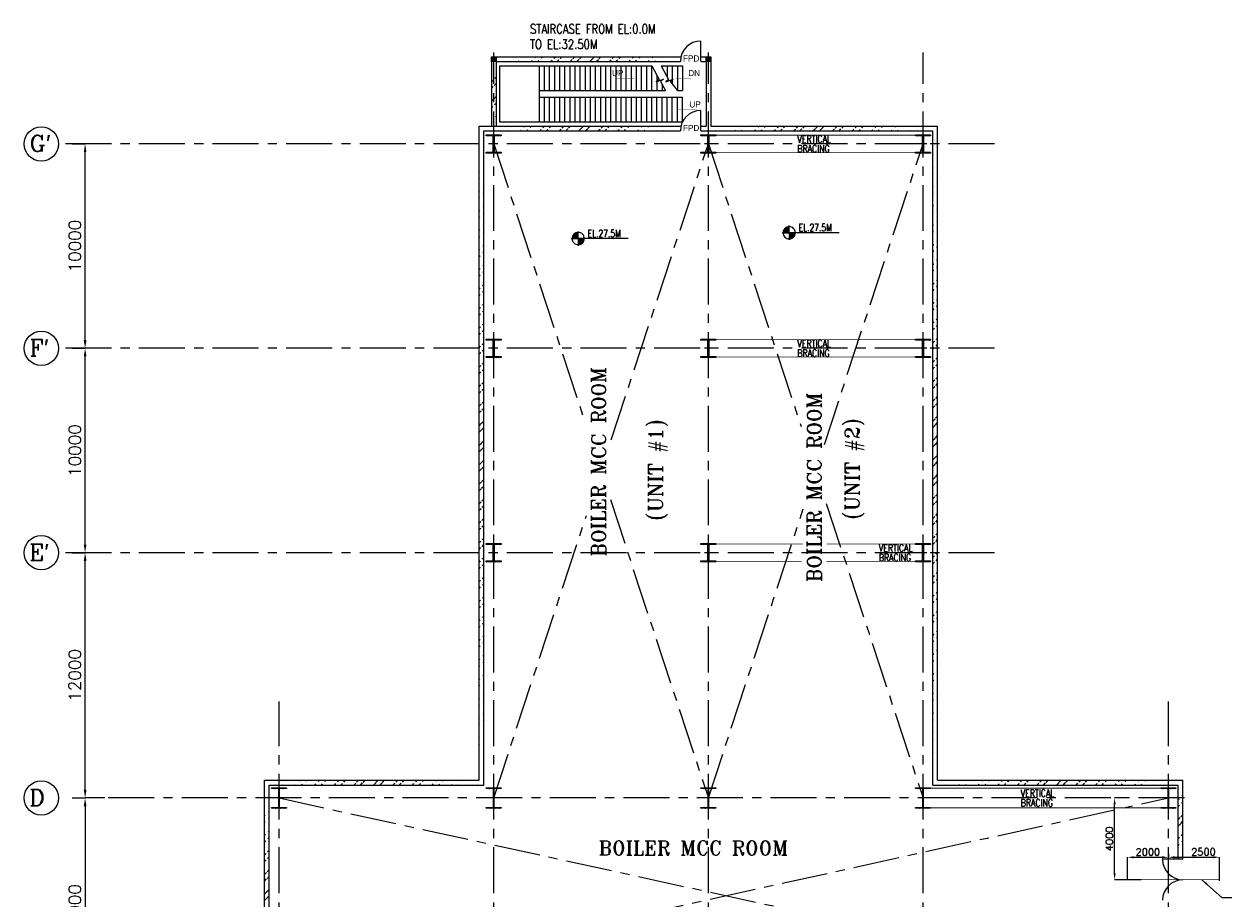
# Model space of a CAD drawing. Header units: inches. Extents: x 0 to 1544102, y -287698 to 23144100.
# Tile 3 of 256: x 54885 to 113958, y -257035 to -214241. Entities that reach past the tile are written whole.
import ezdxf

# ---------------------------------------------------------------- set-up
doc = ezdxf.new("R2010")
doc.units = ezdxf.units.IN
doc.header["$LTSCALE"] = 1800
doc.header["$MEASUREMENT"] = 0
doc.linetypes.add('CENTER', pattern=[2, 1.25, -0.25, 0.25, -0.25])
doc.linetypes.add('HIDDEN', pattern=[0.375, 0.25, -0.125])
doc.layers.get('0').update_dxf_attribs({"color": 253, "lineweight": 9})
for name, color, linetype in [('BRACING', 1, 'HIDDEN'), ('COL', 1, 'Continuous'), ('DIM', 4, 'Continuous'), ('GRID', 251, 'CENTER'), ('STAIR', 2, 'Continuous'), ('STEEL', 231, 'Continuous'), ('TEXT', 3, 'Continuous'), ('WALL', 6, 'Continuous')]:
    doc.layers.add(name, color=color, linetype=linetype)
doc.layers.add('CEN', color=2, linetype='CENTER', lineweight=15)
doc.styles.add('HTX11', font='O8111901')
doc.styles.add('ROMANC', font='ROMANC.SHX')
doc.styles.add('ROMANS', font='romans.shx')
doc.styles.add('ROMANT', font='romant')
doc.dimstyles.new('K2', dxfattribs={"dimtxt": 600, "dimasz": 400, "dimexe": 200, "dimexo": 200, "dimgap": 200, "dimtad": 1, "dimdec": 0, "dimzin": 0, "dimdsep": 46, "dimtxsty": 'ROMANC', "dimcen": 0.09, "dimclrd": 256, "dimclrt": 4, "dimadec": 0, "dimazin": 0, "dimtfac": 1, "dimtdec": 0, "dimtofl": 0, "dimtmove": 1, "dimatfit": 3, "dimfxl": 0.18, "dimtolj": 1, "dimtzin": 0, "dimarcsym": 0})
doc.dimstyles.new('USER175', dxfattribs={"dimscale": 175, "dimtxt": 2, "dimasz": 1.75, "dimexe": 0, "dimexo": 0, "dimgap": 0.5, "dimtad": 1, "dimdec": 0, "dimzin": 0, "dimdsep": 46, "dimtxsty": 'ROMANS', "dimcen": 0, "dimclrd": 4, "dimclre": 4, "dimclrt": 4, "dimadec": 0, "dimazin": 0, "dimtfac": 0.09, "dimtdec": 0, "dimtix": 1, "dimtofl": 0, "dimtmove": 0, "dimatfit": 3, "dimfxl": 1, "dimtolj": 1, "dimtzin": 0, "dimarcsym": 0})
pattern_1 = [(45, (-320647.8, -240291.9), (-477.2971, 477.2971), []), (45, (-320329.6, -240291.9), (-477.2971, 477.2971), [])]

# ---------------------------------------------------------------- blocks, each defined once
blk = doc.blocks.new('*D450')
at = {"layer": 'DIM', "color": 0, "lineweight": -2, "transparency": 16777216}
for p, q in [((57237, -240101), (57866, -240101)), ((58825, -252101), (57866, -252101))]:
    blk.add_line(p, q, dxfattribs=at)
at = {"layer": 'DIM', "lineweight": -2, "transparency": 16777216}
blk.add_line((57866, -251701), (57866, -240501), dxfattribs=at)
at = {"layer": 'DIM', "transparency": 16777216}
for points in [[(57800, -240501), (57933, -240501), (57866, -240101)], [(57800, -251701), (57933, -251701), (57866, -252101)]]:
    blk.add_solid(points, dxfattribs=at)
at = {"layer": 'DIM', "color": 4, "transparency": 16777216, "insert": (57366, -246101), "char_height": 600, "attachment_point": 5, "rotation": 90, "style": 'ROMANC'}
blk.add_mtext('\\A1;12000', dxfattribs=at)
blk = doc.blocks.new('*D451')
at = {"layer": 'DIM', "color": 0, "lineweight": -2, "transparency": 16777216}
for p, q in [((57237, -230101), (57866, -230101)), ((57237, -240101), (57866, -240101))]:
    blk.add_line(p, q, dxfattribs=at)
at = {"layer": 'DIM', "lineweight": -2, "transparency": 16777216}
blk.add_line((57866, -239701), (57866, -230501), dxfattribs=at)
at = {"layer": 'DIM', "transparency": 16777216}
for points in [[(57800, -230501), (57933, -230501), (57866, -230101)], [(57800, -239701), (57933, -239701), (57866, -240101)]]:
    blk.add_solid(points, dxfattribs=at)
at = {"layer": 'DIM', "color": 4, "transparency": 16777216, "insert": (57366, -235101), "char_height": 600, "attachment_point": 5, "rotation": 90, "style": 'ROMANC'}
blk.add_mtext('\\A1;10000', dxfattribs=at)
blk = doc.blocks.new('D-ROW COLUMN')
at = {"layer": 'COL'}
h = blk.add_hatch(dxfattribs=at)
h.set_pattern_fill('ANSI31', color=256, scale=200, angle=180, style=0)
h.set_pattern_definition([(225, (-560004.63, -115195.517), (17.6776695, -17.6776695), [])])
h.paths.add_polyline_path([(370, 500), (0, 500), (0, 460), (14, 460), (370, 460)])
h.paths.add_polyline_path([(0, 500), (-370, 500), (-370, 460), (0, 460)])
h.paths.add_polyline_path([(14, 460), (0, 460), (0, 0), (14, 0)])
h.paths.add_polyline_path([(0, 460), (-14, 460), (-14, 0), (0, 0)])
h.paths.add_polyline_path([(14, 0), (0, 0), (0, -460), (14, -460)])
h.paths.add_polyline_path([(0, 0), (-14, 0), (-14, -460), (0, -460)])
h.paths.add_polyline_path([(370, -460), (0, -460), (0, -500), (370, -500)])
h.paths.add_polyline_path([(0, -460), (-14, -460), (-370, -460), (-370, -500), (0, -500)])
at = {"layer": 'CEN'}
for p, q in [((192, 0), (-192, 0)), ((0, 500), (0, -500))]:
    blk.add_line(p, q, dxfattribs=at)
at = {"layer": 'COL'}
for points in [[(-370, 500), (370, 500), (370, 460), (-370, 460)], [(-14, 460), (14, 460), (14, -460), (-14, -460)], [(-370, -460), (370, -460), (370, -500), (-370, -500)]]:
    blk.add_lwpolyline(points, close=True, dxfattribs=at)
blk = doc.blocks.new('*D452')
at = {"layer": 'DIM', "color": 0, "lineweight": -2, "transparency": 16777216}
for p, q in [((57237, -220101), (57866, -220101)), ((57237, -230101), (57866, -230101))]:
    blk.add_line(p, q, dxfattribs=at)
at = {"layer": 'DIM', "lineweight": -2, "transparency": 16777216}
blk.add_line((57866, -229701), (57866, -220501), dxfattribs=at)
at = {"layer": 'DIM', "transparency": 16777216}
for points in [[(57800, -220501), (57933, -220501), (57866, -220101)], [(57800, -229701), (57933, -229701), (57866, -230101)]]:
    blk.add_solid(points, dxfattribs=at)
at = {"layer": 'DIM', "color": 4, "transparency": 16777216, "insert": (57366, -225101), "char_height": 600, "attachment_point": 5, "rotation": 90, "style": 'ROMANC'}
blk.add_mtext('\\A1;10000', dxfattribs=at)
blk = doc.blocks.new('F-ROW COLUMN')
at = {"layer": 'COL'}
h = blk.add_hatch(dxfattribs=at)
h.set_pattern_fill('ANSI31', color=256, scale=200, angle=180, style=0)
h.set_pattern_definition([(225, (-557328.912, -127499.994), (17.6776695, -17.6776695), [])])
h.paths.add_polyline_path([(370, 450), (0, 450), (0, 400), (22.5, 400), (370, 400)])
h.paths.add_polyline_path([(0, 450), (-370, 450), (-370, 400), (0, 400)])
h.paths.add_polyline_path([(0, 400), (-22.5, 400), (-22.5, 0), (0, 0)])
h.paths.add_polyline_path([(22.5, 400), (0, 400), (0, 0), (22.5, 0)])
h.paths.add_polyline_path([(0, 0), (-22.5, 0), (-22.5, -400), (0, -400)])
h.paths.add_polyline_path([(22.5, 0), (0, 0), (0, -400), (22.5, -400)])
h.paths.add_polyline_path([(0, -400), (-22.5, -400), (-370, -400), (-370, -450), (0, -450)])
h.paths.add_polyline_path([(370, -400), (0, -400), (0, -450), (370, -450)])
at = {"layer": 'CEN'}
for p, q in [((191.6, 0), (-191.6, 0)), ((0, -450), (0, 450))]:
    blk.add_line(p, q, dxfattribs=at)
at = {"layer": 'COL'}
for points in [[(-370, 450), (370, 450), (370, 400), (-370, 400)], [(-22.5, 400), (22.5, 400), (22.5, -400), (-22.5, -400)], [(-370, -400), (370, -400), (370, -450), (-370, -450)]]:
    blk.add_lwpolyline(points, close=True, dxfattribs=at)
blk = doc.blocks.new('*D453')
at = {"layer": 'DIM', "color": 0, "lineweight": -2, "transparency": 16777216}
for p, q in [((57237, -252101), (57866, -252101)), ((57237, -263101), (57866, -263101))]:
    blk.add_line(p, q, dxfattribs=at)
at = {"layer": 'DIM', "lineweight": -2, "transparency": 16777216}
blk.add_line((57866, -252501), (57866, -262701), dxfattribs=at)
at = {"layer": 'DIM', "transparency": 16777216}
for points in [[(57800, -252501), (57933, -252501), (57866, -252101)], [(57800, -262701), (57933, -262701), (57866, -263101)]]:
    blk.add_solid(points, dxfattribs=at)
at = {"layer": 'DIM', "color": 4, "transparency": 16777216, "insert": (57366, -257601), "char_height": 600, "attachment_point": 5, "rotation": 90, "style": 'ROMANC'}
blk.add_mtext('\\A1;11000', dxfattribs=at)
blk = doc.blocks.new('*D598')
at = {"color": 4, "lineweight": -2, "transparency": 16777216}
for p, q in [((108591, -252101), (108224, -252101)), ((108224, -255795), (108224, -252407)), ((109527, -256101), (108224, -256101))]:
    blk.add_line(p, q, dxfattribs=at)
at = {"color": 4, "transparency": 16777216}
for points in [[(108173, -252407), (108275, -252407), (108224, -252101)], [(108173, -255795), (108275, -255795), (108224, -256101)]]:
    blk.add_solid(points, dxfattribs=at)
at = {"color": 4, "transparency": 16777216, "insert": (107962, -254101), "char_height": 350, "attachment_point": 5, "rotation": 90, "style": 'ROMANS'}
blk.add_mtext('\\A1;4000', dxfattribs=at)
blk = doc.blocks.new('*D601')
at = {"color": 4, "lineweight": -2, "transparency": 16777216}
for p, q in [((108852, -256101), (108852, -255002)), ((109159, -255002), (110546, -255002))]:
    blk.add_line(p, q, dxfattribs=at)
at = {"color": 4, "transparency": 16777216}
for points in [[(109159, -254951), (109159, -255053), (108852, -255002)], [(110546, -254951), (110546, -255053), (110852, -255002)]]:
    blk.add_solid(points, dxfattribs=at)
at = {"color": 4, "transparency": 16777216, "insert": (109852, -254740), "char_height": 350, "attachment_point": 5, "style": 'ROMANS'}
blk.add_mtext('\\A1;2000', dxfattribs=at)
blk = doc.blocks.new('*D602')
at = {"color": 4, "lineweight": -2, "transparency": 16777216}
for p, q in [((110852, -254825), (110852, -255001)), ((111159, -255001), (113046, -255001)), ((113352, -256147), (113352, -255001))]:
    blk.add_line(p, q, dxfattribs=at)
at = {"color": 4, "transparency": 16777216}
for points in [[(111159, -254950), (111159, -255052), (110852, -255001)], [(113046, -254950), (113046, -255052), (113352, -255001)]]:
    blk.add_solid(points, dxfattribs=at)
at = {"color": 4, "transparency": 16777216, "insert": (112569, -254738), "char_height": 350, "attachment_point": 5, "style": 'ROMANS'}
blk.add_mtext('\\A1;2500', dxfattribs=at)

msp = doc.modelspace()

# ---------------------------------------------------------------- hatches: boundary and pattern name
h = msp.add_hatch()
h.set_pattern_fill('ANSI32', color=256, scale=1800, style=0)
h.set_pattern_definition(pattern_1)
edge = h.paths.add_edge_path()
edge.add_line((77967.36, -216066.25), (77967.36, -219236.25))
edge.add_line((77737.36, -216066.25), (77737.36, -219236.25))
h = msp.add_hatch()
h.set_pattern_fill('ANSI32', color=256, scale=1800, style=0)
h.set_pattern_definition(pattern_1)
edge = h.paths.add_edge_path()
edge.add_line((77967.36, -216066.25), (86982.36, -216066.25))
edge.add_line((77967.36, -215836.25), (87009.17, -215836.25))
h = msp.add_hatch()
h.set_pattern_fill('ANSI32', color=256, scale=1800, style=0)
h.set_pattern_definition(pattern_1)
edge = h.paths.add_edge_path()
edge.add_line((77137.36, -251236.25), (77137.36, -219236.25))
edge.add_line((77367.36, -251466.25), (77367.36, -219466.25))
h = msp.add_hatch()
h.set_pattern_fill('ANSI32', color=256, scale=1800, style=0)
h.set_pattern_definition(pattern_1)
edge = h.paths.add_edge_path()
edge.add_line((77137.36, -219236.25), (87009.17, -219236.25))
edge.add_line((77367.36, -219466.25), (86982.36, -219466.25))
h = msp.add_hatch()
h.set_pattern_fill('ANSI32', color=256, scale=1800, style=0)
h.set_pattern_definition(pattern_1)
edge = h.paths.add_edge_path()
edge.add_line((88467.36, -219236.25), (99567.36, -219236.25))
edge.add_line((87982.36, -219466.25), (99337.36, -219466.25))
h = msp.add_hatch()
h.set_pattern_fill('ANSI32', color=256, scale=1800, style=0)
h.set_pattern_definition(pattern_1)
edge = h.paths.add_edge_path()
edge.add_line((99337.36, -251466.25), (99337.36, -219466.25))
edge.add_line((99567.36, -251236.25), (99567.36, -219236.25))
h = msp.add_hatch()
h.set_pattern_fill('ANSI32', color=256, scale=1800, style=0)
h.set_pattern_definition(pattern_1)
edge = h.paths.add_edge_path()
edge.add_line((66637.36, -261711.25), (66637.36, -251236.25))
edge.add_line((66867.36, -261711.25), (66867.36, -251466.25))
h = msp.add_hatch()
h.set_pattern_fill('ANSI32', color=256, scale=1800, style=0)
h.set_pattern_definition(pattern_1)
edge = h.paths.add_edge_path()
edge.add_line((66637.36, -251236.25), (77137.36, -251236.25))
edge.add_line((66867.36, -251466.25), (77367.36, -251466.25))
h = msp.add_hatch()
h.set_pattern_fill('ANSI32', color=256, scale=1800, style=0)
h.set_pattern_definition(pattern_1)
edge = h.paths.add_edge_path()
edge.add_line((99567.36, -251236.25), (111567.36, -251236.25))
edge.add_line((99337.36, -251466.25), (111337.36, -251466.25))
h = msp.add_hatch()
h.set_pattern_fill('ANSI32', color=256, scale=1800, style=0)
h.set_pattern_definition(pattern_1)
edge = h.paths.add_edge_path()
edge.add_line((111337.36, -255101.25), (111337.36, -251466.25))
edge.add_line((111567.36, -255101.25), (111567.36, -251236.25))
at = {"layer": 'COL'}
h = msp.add_hatch(dxfattribs=at)
h.set_pattern_fill('ANSI31', color=1, scale=250, angle=180, style=0)
h.set_pattern_definition([(225, (74387.363, -221186.247), (22.09709, -22.09709), [])])
h.paths.add_polyline_path([(77967.36, -216066.25), (77967.36, -215836.25), (77737.36, -215836.25), (77737.36, -216066.25)])
h = msp.add_hatch(dxfattribs=at)
h.set_pattern_fill('ANSI31', color=1, scale=250, angle=180, style=0)
h.set_pattern_definition([(225, (84887.363, -221186.247), (22.09709, -22.09709), [])])
h.paths.add_polyline_path([(88467.36, -216066.25), (88467.36, -215836.25), (88237.36, -215836.25), (88237.36, -216066.25)])

# ---------------------------------------------------------------- linework, layer by layer
for centre in [(55725.83, -220101.25), (55725.83, -220101.25), (55725.83, -230101.25), (55725.83, -230101.25), (55725.83, -240101.25), (55725.83, -240101.25), (55725.83, -252101.25), (55725.83, -252101.25)]:
    msp.add_circle(centre, 840.34)
at = {"layer": 'BRACING', "const_width": 40}
for points in [[(88722.36, -219676.25), (98482.36, -219676.25)], [(88722.36, -220526.25), (98482.36, -220526.25)], [(88722.36, -229676.25), (98482.36, -229676.25)], [(88722.36, -230526.25), (98482.36, -230526.25)], [(88722.36, -239676.25), (92989.36, -239676.25)], [(94138.88, -239676.25), (98482.36, -239676.25)], [(88722.36, -240526.25), (92917.51, -240526.25)], [(94129.9, -240526.25), (98482.36, -240526.25)], [(99222.36, -251621.25), (110482.36, -251621.25)], [(99222.36, -252581.25), (110482.36, -252581.25)]]:
    msp.add_lwpolyline(points, dxfattribs=at)
at = {"layer": 'CEN'}
for p, q in [((77852.36, -220101.25), (82324.85, -233731.68)), ((83600.75, -234582.36), (88352.36, -220101.25)), ((88352.36, -220101.25), (92889.12, -233927.55)), ((94026.08, -234809.91), (98852.36, -220101.25)), ((83559.18, -237493.44), (88352.36, -252101.25)), ((88352.36, -252101.25), (92996.25, -237948.44)), ((94122.24, -237685.62), (98852.36, -252101.25)), ((77852.36, -252101.25), (82389.5, -238273.78)), ((67352.36, -261711.25), (110852.36, -252101.25)), ((67352.36, -252101.25), (111337.36, -261711.25))]:
    msp.add_line(p, q, dxfattribs=at)
at = {"layer": 'COL'}
for points in [[(77737.36, -215836.25), (77967.36, -215836.25), (77967.36, -216066.25), (77737.36, -216066.25)], [(88237.36, -215836.25), (88467.36, -215836.25), (88467.36, -216066.25), (88237.36, -216066.25)]]:
    msp.add_lwpolyline(points, close=True, dxfattribs=at)
at = {"layer": 'GRID'}
for p, q in [((77852.36, -278361.16), (77852.36, -215624.93)), ((88352.36, -278361.16), (88352.36, -215624.93)), ((98852.36, -278361.16), (98852.36, -215624.93)), ((102352.36, -220101.25), (56566.18, -220101.25)), ((102352.36, -230101.25), (56566.18, -230101.25)), ((102352.36, -240101.25), (56566.18, -240101.25)), ((67352.36, -278361.16), (67352.36, -247376.9)), ((110852.36, -278361.16), (110852.36, -247376.9)), ((111644.86, -252101.25), (58642.9, -252101.25))]:
    msp.add_line(p, q, dxfattribs=at)
at = {"layer": 'STAIR', "linetype": 'Continuous'}
for p, q in [((78137.36, -216283.75), (85587.36, -216283.75)), ((78137.36, -216283.75), (78137.36, -219018.75)), ((80087.36, -217483.75), (80087.36, -216283.75)), ((80087.36, -217483.75), (80087.36, -216283.75)), ((80337.36, -217483.75), (80337.36, -216283.75)), ((80587.36, -217483.75), (80587.36, -216283.75)), ((80837.36, -217483.75), (80837.36, -216283.75)), ((81087.36, -217483.75), (81087.36, -216283.75)), ((81337.36, -217483.75), (81337.36, -216283.75)), ((81587.36, -217483.75), (81587.36, -216283.75)), ((81837.36, -217483.75), (81837.36, -216283.75)), ((82087.36, -217483.75), (82087.36, -216283.75)), ((82337.36, -217483.75), (82337.36, -216283.75)), ((82587.36, -217483.75), (82587.36, -216283.75)), ((82837.36, -217483.75), (82837.36, -216283.75)), ((83087.36, -217483.75), (83087.36, -216283.75)), ((83337.36, -217483.75), (83337.36, -216283.75)), ((83587.36, -217483.75), (83587.36, -216283.75)), ((83837.36, -217483.75), (83837.36, -216283.75)), ((84087.36, -217483.75), (84087.36, -216283.75)), ((84337.36, -217483.75), (84337.36, -216283.75)), ((84587.36, -217483.75), (84587.36, -216283.75)), ((84837.36, -217483.75), (84837.36, -216283.75)), ((85087.36, -217483.75), (85087.36, -216283.75)), ((85337.36, -217483.75), (85337.36, -216283.75)), ((85587.36, -217483.75), (85587.36, -216283.75)), ((85837.36, -216752.19), (85837.36, -217483.75)), ((86039.44, -216283.75), (87087.36, -216283.75)), ((86087.36, -216283.75), (86087.36, -216370.43)), ((86337.36, -216283.75), (86337.36, -216822.67)), ((86587.36, -216283.75), (86587.36, -217174.81)), ((86837.36, -216283.75), (86837.36, -217483.75)), ((87087.36, -216283.75), (87087.36, -217483.75)), ((86087.36, -217169.94), (86087.36, -217483.75)), ((80087.36, -217818.75), (80087.36, -217483.75)), ((80087.36, -217483.75), (86261.52, -217483.75)), ((80087.36, -219018.75), (80087.36, -217818.75)), ((80087.36, -217818.75), (87087.36, -217818.75)), ((80087.36, -219018.75), (80087.36, -217818.75)), ((80337.36, -219018.75), (80337.36, -217818.75)), ((80587.36, -219018.75), (80587.36, -217818.75)), ((80837.36, -219018.75), (80837.36, -217818.75)), ((81087.36, -219018.75), (81087.36, -217818.75)), ((81337.36, -219018.75), (81337.36, -217818.75)), ((81587.36, -219018.75), (81587.36, -217818.75)), ((81837.36, -219018.75), (81837.36, -217818.75)), ((82087.36, -219018.75), (82087.36, -217818.75)), ((82337.36, -219018.75), (82337.36, -217818.75)), ((82587.36, -219018.75), (82587.36, -217818.75)), ((82837.36, -219018.75), (82837.36, -217818.75)), ((83087.36, -219018.75), (83087.36, -217818.75)), ((83337.36, -219018.75), (83337.36, -217818.75)), ((83587.36, -219018.75), (83587.36, -217818.75)), ((83837.36, -219018.75), (83837.36, -217818.75)), ((84087.36, -219018.75), (84087.36, -217818.75)), ((84337.36, -219018.75), (84337.36, -217818.75)), ((84587.36, -219018.75), (84587.36, -217818.75)), ((84837.36, -219018.75), (84837.36, -217818.75)), ((85087.36, -219018.75), (85087.36, -217818.75)), ((85337.36, -219018.75), (85337.36, -217818.75)), ((85587.36, -219018.75), (85587.36, -217818.75)), ((85837.36, -219018.75), (85837.36, -217818.75)), ((86087.36, -219018.75), (86087.36, -217818.75)), ((86337.36, -219018.75), (86337.36, -217818.75)), ((86587.36, -219018.75), (86587.36, -217818.75)), ((86837.36, -217483.75), (87087.36, -217483.75)), ((86837.36, -219018.75), (86837.36, -217818.75)), ((87087.36, -219018.75), (87087.36, -217818.75)), ((78137.36, -219018.75), (87087.36, -219018.75))]:
    msp.add_line(p, q, dxfattribs=at)
at = {"layer": 'STAIR', "linetype": 'Continuous', "flags": 128}
for points in [[(85587.36, -216283.75), (85943.74, -216951.52), (85803.48, -217062.21), (86159.5, -216936.5), (86019.24, -217047.19), (86261.52, -217483.75)], [(86039.44, -216283.75), (86408.59, -216951.52), (86268.33, -217062.21), (86624.35, -216936.5), (86484.09, -217047.19), (86837.36, -217483.75)]]:
    msp.add_lwpolyline(points, dxfattribs=at)
for points in [[(84735.38, -216883.75, 0, 150, 0), (84380.69, -216883.75, 25, 25, 0), (83822.05, -216883.75, 25, 25, 0)], [(86757.72, -216883.75, 0, 150, 0), (87112.41, -216883.75, 25, 25, 0), (87509.29, -216883.75, 25, 25, 0)], [(86863.77, -218418.75, 0, 150, 0), (87218.46, -218418.75, 25, 25, 0), (87777.1, -218418.75, 25, 25, 0)]]:
    msp.add_lwpolyline(points, format="xyseb", dxfattribs=at)
at = {"layer": 'STEEL', "const_width": 30}
msp.add_lwpolyline([(108852.36, -256101.25), (113352.36, -256101.25)], dxfattribs=at)
at = {"layer": 'TEXT', "flags": 128}
for points in [[(81989.66, -224433.69, 0.414246), (81689.66, -224733.69)], [(82289.66, -224733.69, 0.414258), (81989.66, -224433.69)], [(92311.82, -224147.14, 0.414246), (92011.82, -224447.14)], [(92011.82, -224447.14, 0.414221), (92311.82, -224747.14)], [(92611.82, -224447.14, 0.414258), (92311.82, -224147.14)], [(92311.82, -224747.14, 0.414246), (92611.82, -224447.14)], [(81689.66, -224733.69, 0.414221), (81989.66, -225033.69)], [(81989.66, -225033.69, 0.414246), (82289.66, -224733.69)]]:
    msp.add_lwpolyline(points, format="xyb", dxfattribs=at)
for points in [[(81865.1, -224460.69), (81989.66, -224460.69)], [(81989.66, -224733.69), (81989.66, -224381.37)], [(91957.94, -224447.14), (92311.82, -224447.14)], [(92011.82, -224444.14), (92311.82, -224444.14)], [(92013.62, -224414.14), (92311.82, -224414.14)], [(92018.54, -224384.14), (92311.82, -224384.14)], [(92026.58, -224354.14), (92311.82, -224354.14)], [(92038.22, -224324.14), (92311.82, -224324.14)], [(92053.7, -224294.14), (92311.82, -224294.14)], [(92074.1, -224264.14), (92311.82, -224264.14)], [(92100.5, -224234.14), (92311.82, -224234.14)], [(92135.78, -224204.14), (92311.82, -224204.14)], [(92187.26, -224174.14), (92311.82, -224174.14)], [(92311.82, -224447.14), (92311.82, -224094.82)], [(94757.24, -224447.14), (92311.82, -224447.14)], [(92311.82, -224447.14), (92311.82, -224795.5)], [(92611.82, -224450.02), (92311.82, -224450.02)], [(81635.78, -224733.69), (81989.66, -224733.69)], [(81689.66, -224730.69), (81989.66, -224730.69)], [(81691.46, -224700.69), (81989.66, -224700.69)], [(81696.38, -224670.69), (81989.66, -224670.69)], [(81704.42, -224640.69), (81989.66, -224640.69)], [(81716.06, -224610.69), (81989.66, -224610.69)], [(81731.54, -224580.69), (81989.66, -224580.69)], [(81751.94, -224550.69), (81989.66, -224550.69)], [(81778.34, -224520.69), (81989.66, -224520.69)], [(81813.62, -224490.69), (81989.66, -224490.69)], [(84435.07, -224733.69), (81989.66, -224733.69)], [(81989.66, -224733.69), (81989.66, -225082.05)], [(82289.66, -224736.57), (81989.66, -224736.57)], [(82287.86, -224766.57), (81989.66, -224766.57)], [(82283.06, -224796.57), (81989.66, -224796.57)], [(82274.9, -224826.57), (81989.66, -224826.57)], [(82263.38, -224856.57), (81989.66, -224856.57)], [(82247.78, -224886.57), (81989.66, -224886.57)], [(82227.5, -224916.57), (81989.66, -224916.57)], [(82200.98, -224946.57), (81989.66, -224946.57)], [(82165.7, -224976.57), (81989.66, -224976.57)], [(82114.22, -225006.57), (81989.66, -225006.57)], [(92610.02, -224480.02), (92311.82, -224480.02)], [(92605.22, -224510.02), (92311.82, -224510.02)], [(92597.06, -224540.02), (92311.82, -224540.02)], [(92585.54, -224570.02), (92311.82, -224570.02)], [(92569.94, -224600.02), (92311.82, -224600.02)], [(92549.66, -224630.02), (92311.82, -224630.02)], [(92523.14, -224660.02), (92311.82, -224660.02)], [(92487.86, -224690.02), (92311.82, -224690.02)], [(92436.38, -224720.02), (92311.82, -224720.02)]]:
    msp.add_lwpolyline(points, dxfattribs=at)
at = {"layer": 'WALL'}
for p, q in [((87982.36, -216066.25), (87982.36, -215066.25)), ((77737.36, -216066.25), (77737.36, -219236.25)), ((77967.36, -215836.25), (87009.17, -215836.25)), ((77967.36, -216066.25), (86982.36, -216066.25)), ((77967.36, -216066.25), (77967.36, -219236.25)), ((87982.36, -215836.25), (88237.36, -215836.25)), ((87982.36, -216066.25), (88237.36, -216066.25)), ((88237.36, -216066.25), (88237.36, -219236.25)), ((88467.36, -216066.25), (88467.36, -219236.25)), ((87982.36, -219466.25), (87982.36, -218466.25)), ((77137.36, -251236.25), (77137.36, -219236.25)), ((77137.36, -219236.25), (87009.17, -219236.25)), ((77367.36, -251466.25), (77367.36, -219466.25)), ((77367.36, -219466.25), (86982.36, -219466.25)), ((87982.36, -219236.25), (88237.36, -219236.25)), ((87982.36, -219466.25), (99337.36, -219466.25)), ((88467.36, -219236.25), (99567.36, -219236.25)), ((99337.36, -251466.25), (99337.36, -219466.25)), ((99567.36, -251236.25), (99567.36, -219236.25)), ((66637.36, -261711.25), (66637.36, -251236.25)), ((66637.36, -251236.25), (77137.36, -251236.25)), ((66867.36, -261711.25), (66867.36, -251466.25)), ((66867.36, -251466.25), (77367.36, -251466.25)), ((99337.36, -251466.25), (111337.36, -251466.25)), ((99567.36, -251236.25), (111567.36, -251236.25)), ((111337.36, -255101.25), (111337.36, -251466.25)), ((111567.36, -255101.25), (111567.36, -251236.25)), ((111567.36, -255101.25), (110567.36, -255101.25))]:
    msp.add_line(p, q, dxfattribs=at)
for centre, start, end in [((87982.36, -216066.25), 90, 180), ((87982.36, -219466.25), 90, 180), ((111567.36, -255101.25), 180, 270), ((111567.36, -257101.25), 90, 180)]:
    msp.add_arc(centre, 1000, start, end, dxfattribs=at)

# ---------------------------------------------------------------- block references
for name, p in [('F-ROW COLUMN', (77852.36, -220101.25)), ('F-ROW COLUMN', (88352.36, -220101.25)), ('F-ROW COLUMN', (98852.36, -220101.25)), ('F-ROW COLUMN', (77852.36, -230101.25)), ('F-ROW COLUMN', (88352.36, -230101.25)), ('F-ROW COLUMN', (98852.36, -230101.25)), ('F-ROW COLUMN', (77852.36, -240101.25)), ('F-ROW COLUMN', (88352.36, -240101.25)), ('F-ROW COLUMN', (98852.36, -240101.25)), ('D-ROW COLUMN', (67352.36, -252101.25)), ('D-ROW COLUMN', (77852.36, -252101.25)), ('D-ROW COLUMN', (88352.36, -252101.25)), ('D-ROW COLUMN', (98852.36, -252101.25)), ('D-ROW COLUMN', (110852.36, -252101.25))]:
    msp.add_blockref(name, p)

# ---------------------------------------------------------------- texts
at = {"layer": 'TEXT', "linetype": 'Continuous', "style": 'HTX11'}
for s, p in [('FPD', (87109.41, -216069.3)), ('UP', (83637.12, -216783.75)), ('DN', (87368.06, -216783.75)), ('UP', (87425.06, -218318.75)), ('FPD', (87109.41, -219467.96))]:
    msp.add_text(s, height=300, dxfattribs=at).set_placement(p)
at = {"layer": 'TEXT', "style": 'ROMANC'}
for s, p in [("G'", (55156.22, -220477.31)), ("F'", (55156.22, -230477.31)), ("E'", (55142.47, -240477.31)), ('D', (55142.47, -252477.31))]:
    msp.add_text(s, height=800, dxfattribs=at).set_placement(p)
at = {"layer": 'TEXT', "style": 'ROMANS', "width": 0.75}
for p in [(82446.5, -224662.12), (92768.66, -224375.57)]:
    msp.add_text('EL.27.5M', height=360, dxfattribs=at).set_placement(p)
at = {"layer": 'TEXT', "color": 3, "style": 'ROMANT'}
for s, p in [('BOILER MCC ROOM', (83335.51, -240283.18)), ('BOILER MCC ROOM', (93878.66, -241535.79)), ('(UNIT #1)', (86126.72, -238522.84)), ('(UNIT #2)', (95738.56, -238471.39))]:
    msp.add_text(s, height=700, rotation=90, dxfattribs=at).set_placement(p)
msp.add_text('BOILER MCC ROOM', height=700, dxfattribs=at).set_placement((82981.69, -254890.78))
at = {"layer": 'TEXT', "insert": (79628.11, -214249.41), "char_height": 450, "attachment_point": 1, "style": 'ROMANS'}
msp.add_mtext_dynamic_manual_height_columns('{\\W0.8;STAIRCASE FROM EL:0.0M TO EL:32.50M}', width=6932.3139, gutter_width=1, heights=[0], dxfattribs=at)
at = {"layer": 'TEXT', "char_height": 350, "width": 1838.5567, "attachment_point": 1, "line_spacing_factor": 0.805714, "style": 'ROMANS'}
for insert in [(92701.89, -219691.25), (92701.89, -229691.25), (96687.53, -239691.25), (103626.89, -251691.25)]:
    msp.add_mtext('{\\W0.8;VERTICAL BRACING}', dxfattribs=dict(at, insert=insert))

# ---------------------------------------------------------------- dimensions: what is measured, and where the dimension line sits
dim = msp.add_linear_dim(base=(108224.42, -252101.25), p1=(109527.45, -256101.25), p2=(108591.24, -252101.25), angle=90, dimstyle='USER175')
dim.commit()
dim.dimension.update_dxf_attribs({"geometry": '*D598', "text_midpoint": (107961.92, -254101.25)})
dim = msp.add_linear_dim(base=(110852.36, -255002.34), p1=(108852.36, -256101.25), p2=(110852.36, -255002.34), dimstyle='USER175')
dim.commit()
dim.dimension.update_dxf_attribs({"geometry": '*D601', "text_midpoint": (109852.36, -254739.84)})
dim = msp.add_linear_dim(base=(113352.36, -255000.57), p1=(110852.36, -254825.39), p2=(113352.36, -256146.83), dimstyle='USER175')
dim.commit()
dim.dimension.update_dxf_attribs({"geometry": '*D602', "text_midpoint": (112569.45, -255000.57), "dimtype": 160})
at = {"layer": 'DIM'}
for base, p1, p2, angle, picture, middle in [((57866.18, -220101.25), (57236.54, -230101.25), (57236.54, -220101.25), 90, '*D452', (57366.18, -225101.25)), ((57866.18, -230101.25), (57236.54, -240101.25), (57236.54, -230101.25), 90, '*D451', (57366.18, -235101.25)), ((57866.18, -240101.25), (58825.22, -252101.25), (57236.54, -240101.25), 90, '*D450', (57366.18, -246101.25)), ((57866.18, -263101.25), (57236.54, -252101.25), (57236.54, -263101.25), 270, '*D453', (57366.18, -257601.25))]:
    dim = msp.add_linear_dim(base=base, p1=p1, p2=p2, angle=angle, dimstyle='K2', override={"dimexe": 0, "dimexo": 0}, dxfattribs=at)
    dim.commit()
    dim.dimension.update_dxf_attribs({"geometry": picture, "text_midpoint": middle})

# ---------------------------------------------------------------- leaders
msp.add_leader([(112497.44, -256101.25), (113471.05, -256969.37), (113958.05, -256969.37)], dimstyle='USER175', override={"dimgap": 0.5, "dimtad": 0}, dxfattribs=at)

doc.saveas('drawing.dxf')
